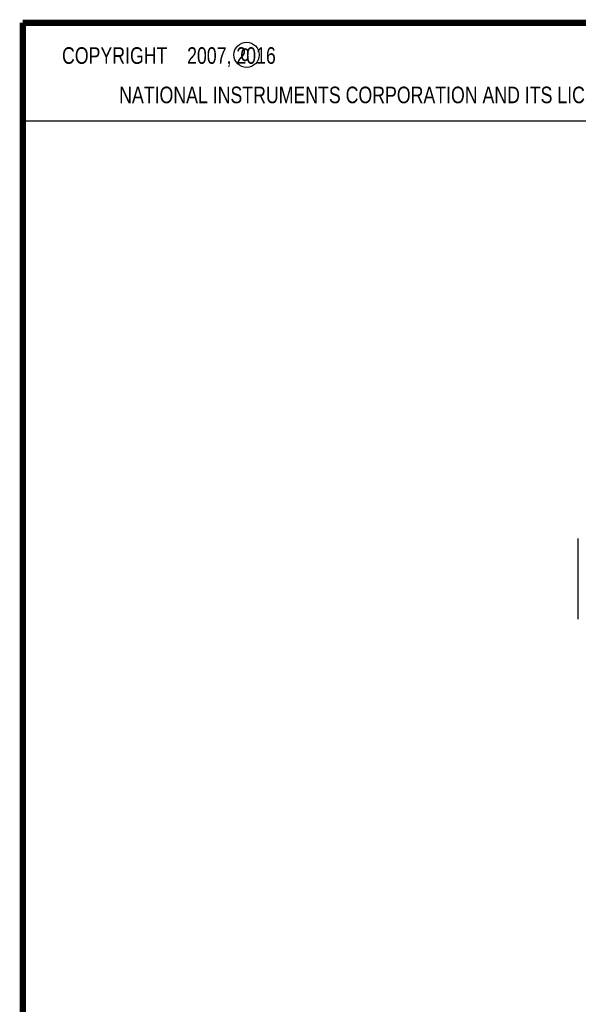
# Model space of a CAD drawing. Header units: inches. Extents: x 0.2 to 16.8, y 0.1 to 10.8.
# Tile 3 of 19: x 0.2 to 2, y 7.6 to 10.8. Entities that reach past the tile are written whole.
import ezdxf

# ---------------------------------------------------------------- set-up
doc = ezdxf.new("R2010")
doc.units = ezdxf.units.IN
doc.header["$LTSCALE"] = 0.935
doc.header["$MEASUREMENT"] = 0
doc.layers.get('0').update_dxf_attribs({"linetype": 'CONTINUOUS'})
doc.layers.add('NOTE', color=7, linetype='CONTINUOUS')
doc.styles.get("Standard").update_dxf_attribs({"font": 'txt', "width": 0.8})

msp = doc.modelspace()

# ---------------------------------------------------------------- linework, layer by layer
at = {"color": 2, "linetype": 'CONTINUOUS'}
for p, q in [((0.25, 10.7586), (3.625, 10.7586)), ((0.25, 10.7586), (0.25, 10.4456)), ((0.25, 10.4456), (3.625, 10.4456))]:
    msp.add_line(p, q, dxfattribs=at)
at = {"color": 7, "linetype": 'CONTINUOUS'}
msp.add_line((2.0272, 8.8525), (2.0272, 9.1096), dxfattribs=at)
at = {"color": 7, "linetype": 'CONTINUOUS', "const_width": 0.02}
for points in [[(0.25, 10.7586), (0.25, 0.2586)], [(16.75, 10.7586), (0.25, 10.7586)]]:
    msp.add_lwpolyline(points, dxfattribs=at)
at = {"color": 2, "linetype": 'CONTINUOUS'}
msp.add_circle((0.9659, 10.6562), 0.0403, dxfattribs=at)

# ---------------------------------------------------------------- texts
at = {"color": 2, "linetype": 'CONTINUOUS', "char_height": 0.053, "attachment_point": 1, "line_spacing_factor": 0.9}
for s, insert, width in [('c', (0.946, 10.6893), 0.0424), ('NATIONAL INSTRUMENTS CORPORATION AND ITS LICENSORS. ALL RIGHTS RESERVED', (0.5583, 10.5546), 3.0104)]:
    msp.add_mtext(s, dxfattribs=dict(at, insert=insert, width=width))
at = {"layer": 'NOTE', "color": 2, "linetype": 'CONTINUOUS', "insert": (0.3125, 10.6805), "char_height": 0.053, "width": 1.1448, "attachment_point": 1, "line_spacing_factor": 0.9}
msp.add_mtext('    COPYRIGHT    2007, 2016', dxfattribs=at)

doc.saveas('drawing.dxf')
